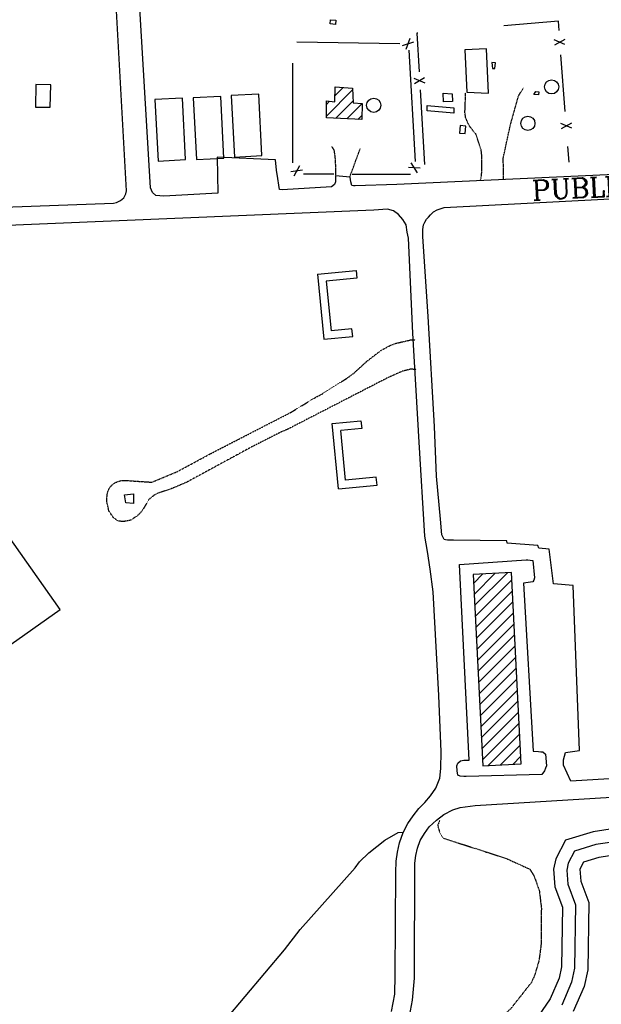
# Model space of a CAD drawing. Header units: feet. Extents: x 0 to 208040, y 0 to 211214.
# Tile 18 of 71: x 197258 to 198145, y 193384 to 194885. Entities that reach past the tile are written whole.
import ezdxf
from ezdxf.enums import TextEntityAlignment as Align

# ---------------------------------------------------------------- set-up
doc = ezdxf.new("R2010")
doc.units = ezdxf.units.FT
doc.header["$LTSCALE"] = 0.5
doc.header["$MEASUREMENT"] = 0
doc.header["$XCLIPFRAME"] = 0
for name, pattern in [('D100S10', [1, 0.5, 0.5]), ('D80S10', [1, 0.5, 0.5]), ('HIDDEN2', [0.1875, 0.125, -0.0625])]:
    doc.linetypes.add(name, pattern=pattern)
doc.layers.get('0').update_dxf_attribs({"linetype": 'CONTINUOUS'})
for name, color, linetype in [('ANTENNA', 5, 'CONTINUOUS'), ('COAST', 5, 'CONTINUOUS'), ('COAST-LT1', 5, 'D80S10'), ('COAST-LT2', 5, 'D100S10'), ('FENCE', 11, 'CONTINUOUS'), ('image', 7, 'CONTINUOUS'), ('MA-BLDG', 11, 'CONTINUOUS'), ('MA-BLDGHATCH', 11, 'CONTINUOUS'), ('MI-BLDG', 11, 'CONTINUOUS'), ('MISC-UTILITY', 11, 'CONTINUOUS'), ('R-DIRT', 11, 'HIDDEN2'), ('R-PAVED', 11, 'CONTINUOUS'), ('R-PAVED-T', 1, 'CONTINUOUS'), ('TRACT1AREA', 3, 'CONTINUOUS'), ('TRAIL', 11, 'CONTINUOUS')]:
    doc.layers.add(name, color=color, linetype=linetype)
doc.styles.add('CVFONT05', font='ROMANC')
picture_1 = doc.add_image_def('image1.jpg', size_in_pixel=(2000, 2400))

# ---------------------------------------------------------------- blocks, each defined once
blk = doc.blocks.new('FENCTICK', base_point=(196004.4, 202230.9))
for p, q in [((196000.4, 202222.9), (196008.4, 202238.9)), ((196008.4, 202222.9), (196000.4, 202238.9))]:
    blk.add_line(p, q)

msp = doc.modelspace()

# ---------------------------------------------------------------- hatches: boundary and pattern name
at = {"layer": 'MA-BLDGHATCH'}
h = msp.add_hatch(dxfattribs=at)
h.set_pattern_fill('ANSI31', color=256, scale=100, style=0)
h.paths.add_polyline_path([(197726, 194761.4), (197738.6, 194760.2), (197739.4, 194782.8), (197765.7, 194780.7), (197766.8, 194758.7), (197780.4, 194757.3), (197779.8, 194733.1), (197725.9, 194735.6)])
h = msp.add_hatch(dxfattribs=at)
h.set_pattern_fill('ANSI31', color=256, scale=100, style=0)
h.paths.add_polyline_path([(198022.8, 193750.3), (198008.1, 194042.3), (197949.5, 194039.3), (197964.2, 193747.3)])

# ---------------------------------------------------------------- linework, layer by layer
at = {"layer": 'ANTENNA'}
for centre in [(198069.3, 194782.9, 21.8), (197798, 194754.8, 39.3), (198033.1, 194727.3, 16.8)]:
    msp.add_circle(centre, 10.8, dxfattribs=at)
at = {"layer": 'COAST', "elevation": 4.4}
msp.add_lwpolyline([(198187.8, 193655.2), (198132.4, 193646.9), (198090.4, 193634.1), (198075.6, 193605.6), (198072.3, 193589.8), (198074.2, 193562.9), (198085.8, 193531.9), (198084.5, 193440.9), (198080.6, 193423.4), (198067.1, 193392.1), (198011.8, 193311)], dxfattribs=at)
at = {"layer": 'COAST-LT1', "elevation": 4.4}
msp.add_lwpolyline([(198189.5, 193635.2), (198136.8, 193627.3), (198104.2, 193617.4), (198094.6, 193598.9), (198092.5, 193588.5), (198094, 193567.1), (198105.9, 193535.3), (198104.4, 193438.6), (198099.7, 193417.3), (198084.7, 193382.5)], dxfattribs=at)
at = {"layer": 'COAST-LT2', "elevation": 4.4}
msp.add_lwpolyline([(198191.3, 193615.3), (198141.3, 193607.8), (198118.1, 193600.7), (198112.4, 193589.8), (198113.7, 193571.4), (198125.9, 193538.8), (198124.4, 193436.3), (198118.8, 193411.1), (198102.3, 193372.8)], dxfattribs=at)
at = {"layer": 'FENCE'}
for p, q in [((198079.6, 194883.3), (197996.5, 194876.2)), ((198080.7, 194868.7), (198079.6, 194883.3)), ((197865.3, 194864.9), (197864, 194864.8)), ((197864, 194864.8), (197867.3, 194806.1)), ((197837.9, 194848.4), (197680.7, 194851)), ((197862, 194669.3), (197851.9, 194838.7)), ((198090.1, 194745.2), (198083.5, 194831.7)), ((197674.6, 194666.9), (197674.6, 194819.1)), ((197868.8, 194778.5), (197875.3, 194664.5)), ((198096, 194668.1), (198094.2, 194691.9)), ((197737.1, 194649.7), (197690.8, 194649.7)), ((197765.3, 194649.7), (197854.1, 194649.7))]:
    msp.add_line(p, q, dxfattribs=at)
at = {"layer": 'MA-BLDG', "elevation": 45.1}
msp.add_lwpolyline([(198022.8, 193750.3), (198008.1, 194042.3), (197949.5, 194039.3), (197964.2, 193747.3)], close=True, dxfattribs=at)
at = {"layer": 'MI-BLDG'}
for p, q in [((197712.5, 194497.4), (197771.2, 194503.1)), ((197712.5, 194497.4), (197722.2, 194397.9)), ((197771.2, 194503.1), (197772.4, 194491.2)), ((197772.4, 194491.2), (197725.6, 194486.6)), ((197725.6, 194486.6), (197733, 194411)), ((197764.8, 194414.1), (197733, 194411)), ((197766, 194402.1), (197764.8, 194414.1)), ((197722.2, 194397.9), (197766, 194402.1)), ((197734.7, 194269.5), (197778.5, 194273.7)), ((197778.5, 194273.7), (197779.7, 194261.8)), ((197744.4, 194169.9), (197734.7, 194269.5)), ((197779.7, 194261.8), (197747.8, 194258.7)), ((197755.2, 194183), (197747.8, 194258.7)), ((197802, 194187.6), (197755.2, 194183)), ((197803.2, 194175.7), (197802, 194187.6)), ((197744.4, 194169.9), (197803.2, 194175.7))]:
    msp.add_line(p, q, dxfattribs=at)
for points, elevation in [([(197972.9, 194773.5), (197969.8, 194841), (197936.8, 194839.5), (197939.8, 194774.8)], 32.6), ([(197726, 194761.4), (197738.6, 194760.2), (197739.4, 194782.8), (197765.7, 194780.7), (197766.8, 194758.7), (197780.4, 194757.3), (197779.8, 194733.1), (197725.9, 194735.6)], 43.4), ([(197569.7, 194674.4), (197564.9, 194768.3), (197522.9, 194766.1), (197527.8, 194672.3)], 37.4), ([(197627.6, 194678.1), (197622.8, 194771.9), (197580.8, 194769.8), (197585.7, 194675.9)], 37.4), ([(197903.8, 194773.3), (197917.9, 194772.2), (197918.4, 194760.7), (197904.4, 194760)], 30.1), ([(197511.2, 194672), (197506.3, 194765.8), (197464.4, 194763.6), (197469.3, 194669.8)], 37.4), ([(197879.7, 194754.3), (197920.1, 194750.9), (197920.4, 194742.9), (197879.6, 194746.4)], 30.4)]:
    msp.add_lwpolyline(points, close=True, dxfattribs=dict(at, elevation=elevation))
at = {"layer": 'MISC-UTILITY'}
for points, elevation in [([(197732.3, 194885.1), (197740.5, 194884.4), (197740, 194878.2), (197731.8, 194878.9)], 14.3), ([(197982.8, 194810.8), (197983.5, 194819.5), (197978.2, 194819.9), (197979.1, 194810.9)], 12.5), ([(197304.9, 194751.8), (197305.6, 194785.9), (197283, 194786.3), (197282.4, 194752.2)], 10.5), ([(198045.2, 194775.9), (198049.9, 194775.5), (198049.5, 194770.9), (198042.3, 194771.5)], 8.8), ([(197937.4, 194711.6), (197938.3, 194723.2), (197929.7, 194723.9), (197928.8, 194712.3)], 10.5), ([(197420.4, 194148.6), (197418.3, 194160.9), (197431.7, 194162.4), (197431.8, 194147.6)], 25.1)]:
    msp.add_lwpolyline(points, close=True, dxfattribs=dict(at, elevation=elevation))
at = {"layer": 'R-DIRT'}
for points, elevation in [([(197995.8, 194642), (197995.6, 194674.6), (198006.3, 194724.4), (198018.8, 194769.1), (198026.6, 194782)], 5), ([(197960.2, 194639.5), (197960.2, 194639.5), (197962.6, 194647.1), (197962.8, 194678.7), (197961.9, 194686.8), (197954, 194710.7), (197947.6, 194718.2), (197942.9, 194725.1), (197938.2, 194735.8), (197937.1, 194743.6), (197938.2, 194773.9)], 5), ([(197740.2, 194646.8), (197740, 194670.6), (197738, 194686.1), (197734, 194692.6)], 5), ([(197761.6, 194645.3), (197761.6, 194645.3), (197777.5, 194688.7)], 5), ([(197862.7, 194351.8), (197862.7, 194351.8), (197854.7, 194352.4), (197841.7, 194349.2), (197819.3, 194339.2), (197665.4, 194260), (197657.1, 194256.7), (197610.6, 194233), (197512.3, 194179.6), (197490.5, 194170.3), (197470.9, 194163.8), (197463.9, 194160.6), (197455.6, 194154), (197444.7, 194136), (197437.8, 194128.8), (197427.8, 194122.1), (197416.8, 194119.9), (197408.6, 194120.6), (197401.5, 194125.7), (197394.5, 194135.7), (197391.3, 194150), (197391.5, 194161.8), (197395.3, 194171.8), (197402.9, 194179), (197412.5, 194182.5), (197420.2, 194182.6), (197459.9, 194180), (197498.3, 194196), (197549.4, 194223.6), (197671.2, 194286.2), (197709.9, 194309.7), (197719.3, 194314.5), (197757.6, 194338.8), (197768.5, 194346.9), (197787.4, 194364.2), (197809.3, 194381.1), (197823.5, 194388.7), (197831.8, 194391.8), (197854, 194396.9), (197861.5, 194397)], 15), ([(197898.6, 193663.8), (197895.6, 193656.8), (197898.4, 193645.9), (197903.9, 193637.3), (198000.6, 193606), (198036, 193589.8), (198042.6, 193579.1), (198050.6, 193556.3), (198053.6, 193530.9), (198053.4, 193476.8), (198050.1, 193451), (198043.5, 193428.4), (198038.4, 193417), (198007.4, 193377.6), (197925.2, 193296.1), (197892.6, 193270.6), (197878.9, 193261.6), (197857.2, 193250.8), (197837.9, 193244), (197793.9, 193236.5), (197760.5, 193235.6), (197745.5, 193236.8), (197737.5, 193249.7)], 20)]:
    msp.add_lwpolyline(points, dxfattribs=dict(at, elevation=elevation))
at = {"layer": 'R-PAVED'}
for points, elevation in [([(197084, 195062.6), (196922.9, 194819.7), (196807.4, 194646.6), (196804.7, 194637.7), (196803.8, 194629.8), (196802.9, 194620.8), (196802.3, 194611.1), (196804.2, 194602.4), (196809, 194594.3), (196818, 194587.3), (196829.3, 194584.6), (197401.3, 194605.7), (197406.1, 194606.5), (197412.1, 194609.8), (197417, 194613.9), (197420.2, 194619.7), (197421.3, 194624.4), (197401.9, 194972.5)], 32.6), ([(198441.4, 194661.9), (197833.3, 194634), (197770, 194631.9), (197767.2, 194632.2), (197764.7, 194632.4), (197763, 194638.3), (197762, 194645.1), (197739.6, 194647.1), (197739.8, 194643.6), (197739.6, 194638.1), (197738.3, 194634.2), (197733.5, 194630.3), (197658.7, 194625.9), (197654.4, 194626.3), (197653.2, 194633.1), (197651.8, 194643.3), (197650, 194656), (197648.2, 194671.7), (197559.5, 194675.7), (197560.2, 194620.9), (197478.3, 194616.1), (197471.8, 194616.6), (197466.1, 194617.1), (197461, 194621.8), (197457.8, 194628.8), (197439.3, 194937.7)], 26.4), ([(198458.5, 193746.1), (198098.7, 193724.2), (198087.6, 193748.4), (198087.2, 193756.7), (198090.3, 193767.7), (198111.6, 193770.6), (198102.1, 194022.6), (198071.9, 194024.9), (198065.6, 194078.1), (198049.6, 194079.3), (198048.2, 194083.2), (198001.3, 194086.9), (198001.1, 194090.7), (197919.7, 194091.8), (197913.7, 194091.5), (197910.7, 194091.8), (197907.7, 194092.3), (197905.5, 194092.4), (197902, 194099.5), (197900.1, 194123.7), (197894, 194189.4), (197890.9, 194265.1), (197881.3, 194432.6), (197872.8, 194554.6), (197872.9, 194565.2), (197874, 194572.6), (197875.8, 194576.7), (197878.4, 194581.3), (197881.4, 194584.3), (197884.7, 194587.8), (197889.3, 194592.5), (197894.8, 194595.5), (197905.4, 194598.7), (198440.9, 194626.8)], 17.9), ([(197798.2, 194595.1), (196815.1, 194553.7), (196807.3, 194553.5), (196796.7, 194553.1), (196784.4, 194551.8), (196774.1, 194549.1), (196760.7, 194544.2), (196747.3, 194537.2), (196737.4, 194528.2), (196726.9, 194519.8), (196718.2, 194510.9), (196708.2, 194498.4), (196693, 194475), (196500, 194185.3)], 20.1), ([(197825.2, 193372.9), (197830.1, 193399.1), (197830.8, 193428.2), (197831.7, 193584.6), (197832.3, 193601.8), (197834.1, 193615.7), (197837.5, 193629.8), (197843, 193645.6), (197849.9, 193659.4), (197858.1, 193671.3), (197867, 193682.1), (197876.2, 193691.4), (197884.5, 193701.5), (197893, 193713.2), (197898.7, 193728.5), (197900.4, 193743.4), (197901.1, 193768.7), (197897.4, 193854.5), (197888.6, 194012.9), (197884.3, 194047.1), (197880.2, 194074.5), (197876.2, 194097.9), (197867.5, 194241.1), (197857.5, 194407.1), (197851, 194552.3), (197849.2, 194561.5), (197847.5, 194572.4), (197842.4, 194580.8), (197836, 194588.1), (197828.4, 194594), (197819.3, 194596.4), (197798.2, 194595.1)], 20.1), ([(197803.7, 193283.1), (197814.7, 193294.4), (197824.5, 193308.4), (197834.6, 193321.7), (197841.8, 193334.1), (197848.1, 193349.7), (197852.8, 193365.6), (197857.3, 193390.1), (197860.2, 193423.5), (197860.9, 193598.9), (197862.1, 193610.6), (197865, 193621.9), (197869.1, 193633.4), (197875.5, 193644.4), (197882.5, 193654.2), (197893.9, 193664.5), (197905.1, 193673.4), (197918.5, 193680.4), (197930, 193683.8), (197952.6, 193687), (198460.1, 193718.1), (198459.1, 193741.5)], 10.6)]:
    msp.add_lwpolyline(points, dxfattribs=dict(at, elevation=elevation))
at = {"layer": 'R-PAVED', "elevation": 5.3}
msp.add_lwpolyline([(198054.1, 193734.3), (197938.8, 193731), (197935.3, 193731.3), (197930.1, 193731.7), (197926.2, 193733), (197925.2, 193739.9), (197925, 193747.2), (197926.4, 193751.6), (197930.2, 193755), (197935.2, 193755.9), (197943.5, 193756.3), (197928.8, 194054.3), (198030.7, 194061.6), (198032.9, 194061.4), (198036.7, 194061.1), (198040.7, 194060.8), (198043.1, 194034.3), (198042.3, 194030.6), (198040.6, 194028.2), (198026.2, 194026.1), (198041.1, 193769.9), (198049.4, 193769.3), (198052.9, 193769), (198055.8, 193768.7), (198060.1, 193765.4), (198061.4, 193747.5), (198059.9, 193743.9), (198058.3, 193739.7)], close=True, dxfattribs=at)
at = {"layer": 'TRACT1AREA', "color": 3}
for p, q in [((197320.1, 193985.7), (197172.6, 194194.6)), ((196659, 193519.1), (197320.1, 193985.7))]:
    msp.add_line(p, q, dxfattribs=at)
at = {"layer": 'TRAIL', "elevation": 15}
msp.add_lwpolyline([(197490.1, 193260.2), (197497.4, 193258.2), (197572.2, 193360.1), (197661.9, 193466.6), (197685.9, 193497.6), (197769.8, 193591.7), (197776.5, 193601), (197790.7, 193614.7), (197815, 193633.8), (197835.5, 193645.5), (197843.1, 193646.4)], dxfattribs=at)

# ---------------------------------------------------------------- block references
at = {"layer": 'FENCE'}
for p, rotation in [((197850, 194848.4), 134.4318553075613), ((198081.4, 194851), 92.98988224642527), ((197868, 194792.1), 94.06537153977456), ((198091.6, 194723.3), 93.5488905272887), ((197680.7, 194654.6), 125.4295927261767), ((197860.1, 194659.4), 59.8971543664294)]:
    msp.add_blockref('FENCTICK', p, dxfattribs=dict(at, rotation=rotation))

# ---------------------------------------------------------------- texts
at = {"layer": 'R-PAVED-T', "style": 'CVFONT05'}
msp.add_text('PUBLIC WORKS ROAD', height=30, rotation=2.8414, dxfattribs=at).set_placement((198261.5, 194636.2), align=Align.MIDDLE)

# ---------------------------------------------------------------- pictures from other files: only their frames are drawn
at = {"layer": 'image'}
image = msp.add_image(picture_1, insert=(189577.4, 187001.2), size_in_units=(14997.8, 17997.4), rotation=0.6, dxfattribs=at)
image.set_boundary_path([(132.996, 330.714), (430.192, 24.765), (1020.87, 15.748), (1441.694, 2.418), (1679.783, 17.58), (1693.604, 9.457), (1619.806, 230.729), (1548.014, 470.558), (1535.763, 774.424), (1569.421, 992.353), (1639.473, 1205.262), (1591.986, 1384.6), (1519.706, 1505.468), (1523.142, 1667.603), (1504.677, 1730.756), (1672.9, 1884.48), (1821.97, 1931.65), (1498.085, 2118.297), (960.466, 2148.074), (673.895, 2165.344), (458.475, 2163.088), (240.59, 2160.806), (87.062, 2055.378), (143.158, 1779.843), (140.638, 1536.635), (138.25, 1280.692), (130.08, 1093.17), (219.456, 785.044), (141.38, 497.97), (132.996, 330.714)])
image.dxf.flags = 15

doc.saveas('drawing.dxf')
